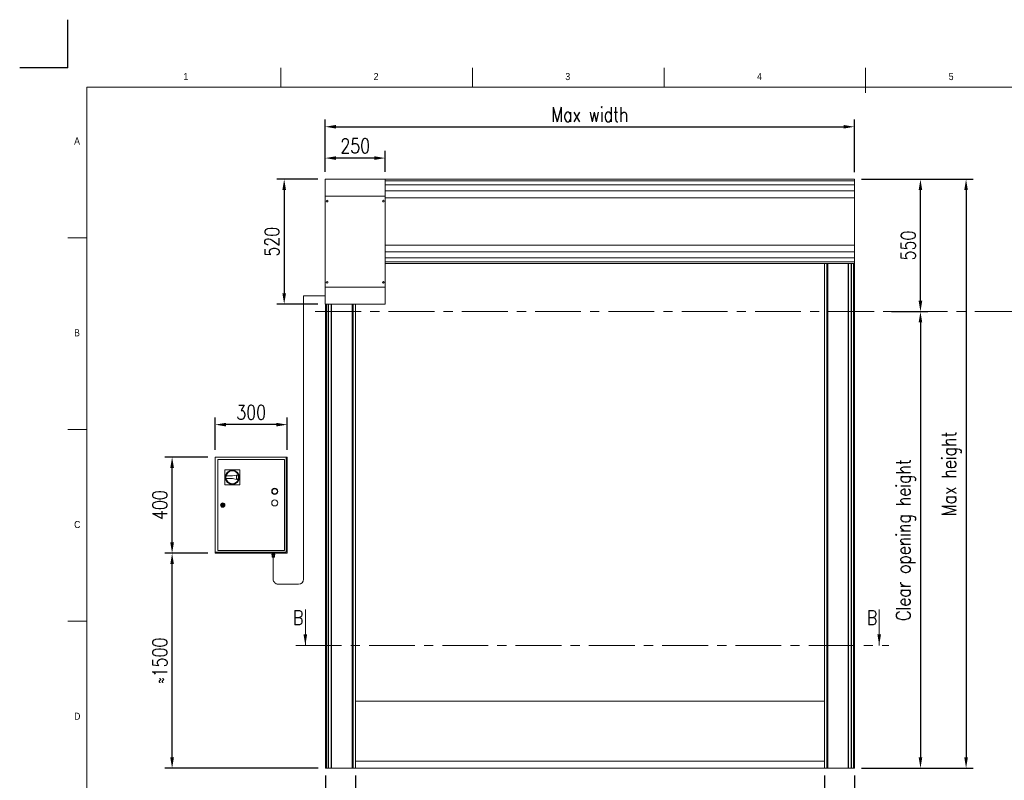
# Model space of a CAD drawing. Header units: millimetres. Extents: x 1545 to 17790, y 764 to 5765.
# Tile 4 of 5: x 1545 to 5640, y 2603 to 5765. Entities that reach past the tile are written whole.
import ezdxf

# ---------------------------------------------------------------- set-up
doc = ezdxf.new("R2010")
doc.units = ezdxf.units.MM
doc.header["$LTSCALE"] = 50
doc.header["$PDSIZE"] = -1
doc.linetypes.add('CENTERX2', pattern=[20.32, 12.7, -2.54, 2.54, -2.54])
doc.layers.add('FORMAT', color=7, linetype='Continuous')
doc.styles.add('NYIP', font='romans.shx', dxfattribs={"width": 0.8})
doc.styles.add('SLDTEXTSTYLE0', font='GOTHIC.TTF', dxfattribs={"width": 0.913})
doc.dimstyles.new('STANDARD35', dxfattribs={"dimscale": 35, "dimtxt": 2, "dimasz": 1.5, "dimexe": 1, "dimexo": 1, "dimgap": 0.7, "dimtad": 1, "dimdec": 0, "dimdsep": 46, "dimtxsty": 'NYIP', "dimcen": 0, "dimclrd": 1, "dimclre": 1, "dimclrt": 2, "dimadec": 0, "dimazin": 0, "dimtfac": 1, "dimtdec": 0, "dimtix": 1, "dimtmove": 0, "dimatfit": 3, "dimfxl": 0, "dimtvp": 1, "dimtolj": 1, "dimtzin": 0, "dimarcsym": 0})

# ---------------------------------------------------------------- blocks, each defined once
blk = doc.blocks.new('A$C7C9C4F3F')
at = {"color": 7, "lineweight": 5}
blk.add_line((8295, 11245), (8295, 11504), dxfattribs=at)
at = {"layer": 'FORMAT', "color": 7, "lineweight": 5}
for p, q in [((2216, 11304), (2216, 11504)), ((4209, 11504), (4209, 11304)), ((6202, 11304), (6202, 11504)), ((16199, 11304), (199, 11304)), ((199, 11304), (199, 199)), ((199, 9738), (0, 9738)), ((0, 7745), (199, 7745)), ((0, 5752), (199, 5752))]:
    blk.add_line(p, q, dxfattribs=at)
at = {"color": 7, "lineweight": 5, "char_height": 73.8, "attachment_point": 1, "style": 'SLDTEXTSTYLE0'}
for s, insert in [('1', (1203, 11450)), ('2', (3180, 11450)), ('3', (5173, 11450)), ('4', (7166, 11450)), ('5', (9159, 11450)), ('A', (66, 10780)), ('B', (66, 8787)), ('C', (66, 6794)), ('D', (66, 4801))]:
    blk.add_mtext(s, dxfattribs=dict(at, insert=insert))
blk = doc.blocks.new('*D38')
at = {"color": 1, "lineweight": -2, "transparency": 16777216}
for p, q in [((2941.3, 2622.9), (2941.3, 2429.1)), ((4891.3, 2622.9), (4891.3, 2429.1)), ((4846.3, 2459.1), (2986.3, 2459.1))]:
    blk.add_line(p, q, dxfattribs=at)
at = {"color": 1, "transparency": 16777216}
for points in [[(2986.3, 2466.6), (2986.3, 2451.6), (2941.3, 2459.1)], [(4846.3, 2466.6), (4846.3, 2451.6), (4891.3, 2459.1)]]:
    blk.add_solid(points, dxfattribs=at)
at = {"layer": 'Defpoints', "color": 0, "transparency": 16777216}
for p in [(2941.3, 2652.9), (4891.3, 2652.9), (2941.3, 2459.1)]:
    blk.add_point(p, dxfattribs=at)
at = {"color": 2, "lineweight": 0, "transparency": 16777216, "insert": (3916.3, 2520.1), "char_height": 60, "attachment_point": 5, "style": 'NYIP'}
blk.add_mtext('\\A1;Clear opening width', dxfattribs=at)
blk = doc.blocks.new('*D39')
at = {"color": 1, "lineweight": -2, "transparency": 16777216}
for p, q in [((4891.3, 2622.9), (4891.3, 2429.1)), ((5016.3, 2622.9), (5016.3, 2429.1)), ((4846.3, 2459.1), (4801.3, 2459.1)), ((4891.3, 2459.1), (5016.3, 2459.1)), ((5061.3, 2459.1), (5264.8, 2459.1))]:
    blk.add_line(p, q, dxfattribs=at)
at = {"color": 1, "transparency": 16777216}
for points in [[(4846.3, 2466.6), (4846.3, 2451.6), (4891.3, 2459.1)], [(5061.3, 2466.6), (5061.3, 2451.6), (5016.3, 2459.1)]]:
    blk.add_solid(points, dxfattribs=at)
at = {"layer": 'Defpoints', "color": 0, "transparency": 16777216}
for p in [(4891.3, 2652.9), (5016.3, 2652.9), (5016.3, 2459.1)]:
    blk.add_point(p, dxfattribs=at)
at = {"color": 2, "lineweight": 0, "transparency": 16777216, "insert": (5185.6, 2510.1), "char_height": 60, "attachment_point": 5, "style": 'NYIP'}
blk.add_mtext('\\A1;125', dxfattribs=at)
blk = doc.blocks.new('*D40')
at = {"color": 1, "lineweight": -2, "transparency": 16777216}
for p, q in [((2816.3, 2622.9), (2816.3, 2429.1)), ((2941.3, 2622.9), (2941.3, 2429.1)), ((2771.3, 2459.1), (2567.7, 2459.1)), ((2941.3, 2459.1), (2816.3, 2459.1)), ((2986.3, 2459.1), (3031.3, 2459.1))]:
    blk.add_line(p, q, dxfattribs=at)
at = {"color": 1, "transparency": 16777216}
for points in [[(2771.3, 2466.6), (2771.3, 2451.6), (2816.3, 2459.1)], [(2986.3, 2466.6), (2986.3, 2451.6), (2941.3, 2459.1)]]:
    blk.add_solid(points, dxfattribs=at)
at = {"layer": 'Defpoints', "color": 0, "transparency": 16777216}
for p in [(2816.3, 2652.9), (2941.3, 2652.9), (2816.3, 2459.1)]:
    blk.add_point(p, dxfattribs=at)
at = {"color": 2, "lineweight": 0, "transparency": 16777216, "insert": (2647, 2510.1), "char_height": 60, "attachment_point": 5, "style": 'NYIP'}
blk.add_mtext('\\A1;125', dxfattribs=at)
blk = doc.blocks.new('*D41')
at = {"color": 1, "lineweight": -2, "transparency": 16777216}
for p, q in [((5046.3, 5101.4), (5510.6, 5101.4)), ((5480.6, 5056.4), (5480.6, 2697.9)), ((5046.3, 2652.9), (5510.6, 2652.9))]:
    blk.add_line(p, q, dxfattribs=at)
at = {"color": 1, "transparency": 16777216}
for points in [[(5473.1, 5056.4), (5488.1, 5056.4), (5480.6, 5101.4)], [(5473.1, 2697.9), (5488.1, 2697.9), (5480.6, 2652.9)]]:
    blk.add_solid(points, dxfattribs=at)
at = {"layer": 'Defpoints', "color": 0, "transparency": 16777216}
for p in [(5016.3, 5101.4), (5016.3, 2652.9), (5480.6, 2652.9)]:
    blk.add_point(p, dxfattribs=at)
at = {"color": 2, "lineweight": 0, "transparency": 16777216, "insert": (5419.6, 3877.2), "char_height": 60, "attachment_point": 5, "rotation": 90, "style": 'NYIP'}
blk.add_mtext('\\A1;Max height', dxfattribs=at)
blk = doc.blocks.new('*D42')
at = {"color": 1, "lineweight": -2, "transparency": 16777216}
for p, q in [((2785.3, 5101.9), (2614.9, 5101.9)), ((2644.9, 5056.9), (2644.9, 4626.9)), ((2785.3, 4581.9), (2614.9, 4581.9))]:
    blk.add_line(p, q, dxfattribs=at)
at = {"color": 1, "transparency": 16777216}
for points in [[(2637.4, 5056.9), (2652.4, 5056.9), (2644.9, 5101.9)], [(2637.4, 4626.9), (2652.4, 4626.9), (2644.9, 4581.9)]]:
    blk.add_solid(points, dxfattribs=at)
at = {"layer": 'Defpoints', "color": 0, "transparency": 16777216}
for p in [(2815.3, 5101.9), (2644.9, 4581.9), (2815.3, 4581.9)]:
    blk.add_point(p, dxfattribs=at)
at = {"color": 2, "lineweight": 0, "transparency": 16777216, "insert": (2593.9, 4841.9), "char_height": 60, "attachment_point": 5, "rotation": 90, "style": 'NYIP'}
blk.add_mtext('\\A1;520', dxfattribs=at)
blk = doc.blocks.new('*D43')
at = {"color": 1, "lineweight": -2, "transparency": 16777216}
for p, q in [((2815.3, 5131.9), (2815.3, 5349.9)), ((5016.3, 5131.4), (5016.3, 5349.9)), ((2860.3, 5319.9), (4971.3, 5319.9))]:
    blk.add_line(p, q, dxfattribs=at)
at = {"color": 1, "transparency": 16777216}
for points in [[(2860.3, 5327.4), (2860.3, 5312.4), (2815.3, 5319.9)], [(4971.3, 5327.4), (4971.3, 5312.4), (5016.3, 5319.9)]]:
    blk.add_solid(points, dxfattribs=at)
at = {"layer": 'Defpoints', "color": 0, "transparency": 16777216}
for p in [(5016.3, 5319.9), (2815.3, 5101.9), (5016.3, 5101.4)]:
    blk.add_point(p, dxfattribs=at)
at = {"color": 2, "lineweight": 0, "transparency": 16777216, "insert": (3915.8, 5370.9), "char_height": 60, "attachment_point": 5, "style": 'NYIP'}
blk.add_mtext('\\A1;Max width', dxfattribs=at)
blk = doc.blocks.new('*D44')
at = {"color": 1, "lineweight": -2, "transparency": 16777216}
for p, q in [((2815.3, 5131.9), (2815.3, 5219.7)), ((3065.3, 5131.9), (3065.3, 5219.7)), ((3020.3, 5189.7), (2860.3, 5189.7))]:
    blk.add_line(p, q, dxfattribs=at)
at = {"color": 1, "transparency": 16777216}
for points in [[(2860.3, 5197.2), (2860.3, 5182.2), (2815.3, 5189.7)], [(3020.3, 5197.2), (3020.3, 5182.2), (3065.3, 5189.7)]]:
    blk.add_solid(points, dxfattribs=at)
at = {"layer": 'Defpoints', "color": 0, "transparency": 16777216}
for p in [(2815.3, 5189.7), (2815.3, 5101.9), (3065.3, 5101.9)]:
    blk.add_point(p, dxfattribs=at)
at = {"color": 2, "lineweight": 0, "transparency": 16777216, "insert": (2940.3, 5240.7), "char_height": 60, "attachment_point": 5, "style": 'NYIP'}
blk.add_mtext('\\A1;250', dxfattribs=at)
blk = doc.blocks.new('*D45')
at = {"color": 1, "lineweight": -2, "transparency": 16777216}
for p, q in [((5046.3, 5101.4), (5320.9, 5101.4)), ((5290.9, 4596.4), (5290.9, 5056.4)), ((5170.1, 4551.4), (5320.9, 4551.4))]:
    blk.add_line(p, q, dxfattribs=at)
at = {"color": 1, "transparency": 16777216}
for points in [[(5283.4, 5056.4), (5298.4, 5056.4), (5290.9, 5101.4)], [(5283.4, 4596.4), (5298.4, 4596.4), (5290.9, 4551.4)]]:
    blk.add_solid(points, dxfattribs=at)
at = {"layer": 'Defpoints', "color": 0, "transparency": 16777216}
for p in [(5016.3, 5101.4), (5290.9, 5101.4), (5140.1, 4551.4)]:
    blk.add_point(p, dxfattribs=at)
at = {"color": 2, "lineweight": 0, "transparency": 16777216, "insert": (5239.9, 4826.4), "char_height": 60, "attachment_point": 5, "rotation": 90, "style": 'NYIP'}
blk.add_mtext('\\A1;550', dxfattribs=at)
blk = doc.blocks.new('*D46')
at = {"color": 1, "lineweight": -2, "transparency": 16777216}
for p, q in [((5170.9, 4551.4), (5320.9, 4551.4)), ((5290.9, 4506.4), (5290.9, 2697.9)), ((5046.3, 2652.9), (5320.9, 2652.9))]:
    blk.add_line(p, q, dxfattribs=at)
at = {"color": 1, "transparency": 16777216}
for points in [[(5283.4, 4506.4), (5298.4, 4506.4), (5290.9, 4551.4)], [(5283.4, 2697.9), (5298.4, 2697.9), (5290.9, 2652.9)]]:
    blk.add_solid(points, dxfattribs=at)
at = {"layer": 'Defpoints', "color": 0, "transparency": 16777216}
for p in [(5140.9, 4551.4), (5016.3, 2652.9), (5290.9, 2652.9)]:
    blk.add_point(p, dxfattribs=at)
at = {"color": 2, "lineweight": 0, "transparency": 16777216, "insert": (5229.9, 3602.2), "char_height": 60, "attachment_point": 5, "rotation": 90, "style": 'NYIP'}
blk.add_mtext('\\A1;Clear opening height', dxfattribs=at)
blk = doc.blocks.new('*D47')
at = {"color": 1, "lineweight": -2, "transparency": 16777216}
for p, q in [((2327.5, 3546.9), (2148.8, 3546.9)), ((2178.8, 2697.9), (2178.8, 3501.9)), ((2786.3, 2652.9), (2148.8, 2652.9))]:
    blk.add_line(p, q, dxfattribs=at)
at = {"color": 1, "transparency": 16777216}
for points in [[(2171.3, 3501.9), (2186.3, 3501.9), (2178.8, 3546.9)], [(2171.3, 2697.9), (2186.3, 2697.9), (2178.8, 2652.9)]]:
    blk.add_solid(points, dxfattribs=at)
at = {"layer": 'Defpoints', "color": 0, "transparency": 16777216}
for p in [(2178.8, 3546.9), (2357.5, 3546.9), (2816.3, 2652.9)]:
    blk.add_point(p, dxfattribs=at)
at = {"color": 2, "lineweight": 0, "transparency": 16777216, "insert": (2127.8, 3099.9), "char_height": 60, "attachment_point": 5, "rotation": 90, "style": 'NYIP'}
blk.add_mtext('\\A1;≈1500', dxfattribs=at)
blk = doc.blocks.new('*D48')
at = {"color": 1, "lineweight": -2, "transparency": 16777216}
for p, q in [((2327.5, 3946.9), (2148.8, 3946.9)), ((2178.8, 3591.9), (2178.8, 3901.9)), ((2327.5, 3546.9), (2148.8, 3546.9))]:
    blk.add_line(p, q, dxfattribs=at)
at = {"color": 1, "transparency": 16777216}
for points in [[(2171.3, 3901.9), (2186.3, 3901.9), (2178.8, 3946.9)], [(2171.3, 3591.9), (2186.3, 3591.9), (2178.8, 3546.9)]]:
    blk.add_solid(points, dxfattribs=at)
at = {"layer": 'Defpoints', "color": 0, "transparency": 16777216}
for p in [(2178.8, 3946.9), (2357.5, 3946.9), (2357.5, 3546.9)]:
    blk.add_point(p, dxfattribs=at)
at = {"color": 2, "lineweight": 0, "transparency": 16777216, "insert": (2127.8, 3746.9), "char_height": 60, "attachment_point": 5, "rotation": 90, "style": 'NYIP'}
blk.add_mtext('\\A1;400', dxfattribs=at)
blk = doc.blocks.new('*D49')
at = {"color": 1, "lineweight": -2, "transparency": 16777216}
for p, q in [((2357.5, 3976.9), (2357.5, 4111.5)), ((2657.5, 3976.9), (2657.5, 4111.5)), ((2612.5, 4081.5), (2402.5, 4081.5))]:
    blk.add_line(p, q, dxfattribs=at)
at = {"color": 1, "transparency": 16777216}
for points in [[(2402.5, 4089), (2402.5, 4074), (2357.5, 4081.5)], [(2612.5, 4089), (2612.5, 4074), (2657.5, 4081.5)]]:
    blk.add_solid(points, dxfattribs=at)
at = {"layer": 'Defpoints', "color": 0, "transparency": 16777216}
for p in [(2357.5, 4081.5), (2357.5, 3946.9), (2657.5, 3946.9)]:
    blk.add_point(p, dxfattribs=at)
at = {"color": 2, "lineweight": 0, "transparency": 16777216, "insert": (2507.5, 4132.5), "char_height": 60, "attachment_point": 5, "style": 'NYIP'}
blk.add_mtext('\\A1;300', dxfattribs=at)

msp = doc.modelspace()

# ---------------------------------------------------------------- linework, layer by layer
at = {"color": 2}
for q in [(1744.9, 5765), (1544.9, 5565)]:
    msp.add_line((1744.9, 5565), q, dxfattribs=at)
at = {"lineweight": 5}
for p, q in [((3065.3, 5101.9), (2815.3, 5101.9)), ((2815.3, 5030.9), (2815.3, 5101.9)), ((3065.3, 5030.9), (3065.3, 5101.9)), ((3065.3, 5101.4), (5016.3, 5101.4)), ((3065.3, 5094.9), (5016.3, 5094.9)), ((3065.3, 5078.2), (5016.3, 5078.2)), ((5016.3, 5101.1), (5016.3, 5101.4)), ((5016.3, 5101), (5016.3, 5101.1)), ((5016.3, 5095.5), (5016.3, 5101)), ((5016.3, 5094.9), (5016.3, 5095.5)), ((5016.3, 5079.2), (5016.3, 5094.9)), ((5016.3, 5078.2), (5016.3, 5079.2)), ((5016.3, 5054.7), (5016.3, 5078.2)), ((3065.3, 5053.4), (5016.3, 5053.4)), ((5016.3, 5053.4), (5016.3, 5054.7)), ((5016.3, 5025.4), (5016.3, 5053.4)), ((3065.3, 5030.9), (2815.3, 5030.9)), ((2815.3, 4652.9), (2815.3, 5030.9)), ((3065.3, 4652.9), (3065.3, 5030.9)), ((3065.3, 5024.7), (5016.3, 5024.7)), ((5016.3, 5024.7), (5016.3, 5025.4)), ((5016.3, 4828.1), (5016.3, 5024.7)), ((3065.3, 4828.1), (5016.3, 4828.1)), ((3065.3, 4799.4), (5016.3, 4799.4)), ((5016.3, 4827.5), (5016.3, 4828.1)), ((5016.3, 4799.4), (5016.3, 4827.5)), ((5016.3, 4798.2), (5016.3, 4799.4)), ((5016.3, 4774.6), (5016.3, 4798.2)), ((3065.3, 4774.6), (5016.3, 4774.6)), ((3065.3, 4757.9), (5016.3, 4757.9)), ((3065.3, 4751.7), (4901.3, 4751.7)), ((3065.3, 4751.7), (5016.3, 4751.7)), ((4891.3, 2652.9), (4891.3, 4751.7)), ((4901.3, 4751.7), (4901.3, 2652.9)), ((4905.1, 4751.7), (4905.1, 2652.9)), ((4990.8, 4751.7), (4990.8, 2652.9)), ((4991.8, 4751.7), (4991.8, 2652.9)), ((5002.8, 4751.7), (5002.8, 2652.9)), ((5004.5, 4751.7), (5004.5, 2652.9)), ((5004.9, 4751.7), (5016.3, 4751.7)), ((5012.2, 4751.7), (5012.2, 2652.9)), ((5013.2, 4751.7), (5013.2, 2652.9)), ((5016.1, 4751.7), (5016.1, 2652.9)), ((5016.3, 4773.6), (5016.3, 4774.6)), ((5016.3, 4757.9), (5016.3, 4773.6)), ((5016.3, 4757.4), (5016.3, 4757.9)), ((5016.3, 4751.8), (5016.3, 4757.4)), ((5016.3, 4751.7), (5016.3, 4751.8)), ((5016.3, 4751.7), (5016.3, 2652.9)), ((5016.3, 4751.7), (5016.3, 4751.7)), ((3065.3, 4652.9), (2815.3, 4652.9)), ((2815.3, 4581.9), (2815.3, 4652.9)), ((3065.3, 4581.9), (3065.3, 4652.9)), ((2815.3, 4617.4), (2724.9, 4617.4)), ((2724.9, 4617.4), (2724.9, 4581.9)), ((2724.9, 4581.9), (2724.9, 3438.5)), ((3065.3, 4581.9), (2815.3, 4581.9)), ((2939, 4581.9), (2815.3, 4581.9)), ((2815.3, 4581.9), (2815.3, 4581.9)), ((2816.3, 2652.9), (2816.3, 4581.9)), ((2816.4, 2652.9), (2816.4, 4581.9)), ((2819.4, 2652.9), (2819.4, 4581.9)), ((2820.2, 4581.9), (2819.8, 4581.9)), ((2819.8, 4581.9), (2819.8, 4581.9)), ((2819.8, 4581.9), (2820.2, 4581.9)), ((2820.2, 4581.9), (2819.8, 4581.9)), ((2819.8, 4581.9), (2819.8, 4581.9)), ((2819.8, 4581.9), (2820.2, 4581.9)), ((2820.9, 4581.9), (2820.2, 4581.9)), ((2820.2, 4581.9), (2820.9, 4581.9)), ((2820.9, 4581.9), (2820.2, 4581.9)), ((2820.2, 4581.9), (2820.9, 4581.9)), ((2820.4, 2652.9), (2820.4, 4581.9)), ((2821.9, 4581.9), (2820.9, 4581.9)), ((2820.9, 4581.9), (2821.9, 4581.9)), ((2821.9, 4581.9), (2820.9, 4581.9)), ((2820.9, 4581.9), (2821.9, 4581.9)), ((2823, 4581.9), (2821.9, 4581.9)), ((2821.9, 4581.9), (2823, 4581.9)), ((2823, 4581.9), (2821.9, 4581.9)), ((2821.9, 4581.9), (2823, 4581.9)), ((2824.1, 4581.9), (2823, 4581.9)), ((2823, 4581.9), (2824.1, 4581.9)), ((2824.1, 4581.9), (2823, 4581.9)), ((2823, 4581.9), (2824.1, 4581.9)), ((2825.2, 4581.9), (2824.1, 4581.9)), ((2824.1, 4581.9), (2825.2, 4581.9)), ((2825.2, 4581.9), (2824.1, 4581.9)), ((2824.1, 4581.9), (2825.2, 4581.9)), ((2826, 4581.9), (2825.2, 4581.9)), ((2825.2, 4581.9), (2826, 4581.9)), ((2826, 4581.9), (2825.2, 4581.9)), ((2825.2, 4581.9), (2826, 4581.9)), ((2826.6, 4581.9), (2826, 4581.9)), ((2826, 4581.9), (2826.6, 4581.9)), ((2826.6, 4581.9), (2826, 4581.9)), ((2826, 4581.9), (2826.6, 4581.9)), ((2826.8, 4581.9), (2826.6, 4581.9)), ((2826.6, 4581.9), (2826.8, 4581.9)), ((2826.8, 4581.9), (2826.6, 4581.9)), ((2826.6, 4581.9), (2826.8, 4581.9)), ((2828, 2652.9), (2828, 4581.9)), ((2829.8, 2652.9), (2829.8, 4581.9)), ((2840.8, 2652.9), (2840.8, 4581.9)), ((2841.8, 2652.9), (2841.8, 4581.9)), ((2900.5, 4581.9), (2900.3, 4581.9)), ((2900.3, 4581.9), (2900.3, 4581.9)), ((2900.3, 4581.9), (2900.5, 4581.9)), ((2901, 4581.9), (2900.5, 4581.9)), ((2900.5, 4581.9), (2901, 4581.9)), ((2901.9, 4581.9), (2901, 4581.9)), ((2901, 4581.9), (2901.9, 4581.9)), ((2903.1, 4581.9), (2901.9, 4581.9)), ((2901.9, 4581.9), (2903.1, 4581.9)), ((2904.7, 4581.9), (2903.1, 4581.9)), ((2903.1, 4581.9), (2904.7, 4581.9)), ((2906.6, 4581.9), (2904.7, 4581.9)), ((2904.7, 4581.9), (2906.6, 4581.9)), ((2908.7, 4581.9), (2906.6, 4581.9)), ((2906.6, 4581.9), (2908.7, 4581.9)), ((2911.1, 4581.9), (2908.7, 4581.9)), ((2908.7, 4581.9), (2911.1, 4581.9)), ((2913.7, 4581.9), (2911.1, 4581.9)), ((2911.1, 4581.9), (2913.7, 4581.9)), ((2916.4, 4581.9), (2913.7, 4581.9)), ((2913.7, 4581.9), (2916.4, 4581.9)), ((2919.3, 4581.9), (2916.4, 4581.9)), ((2916.4, 4581.9), (2919.3, 4581.9)), ((2922.3, 4581.9), (2919.3, 4581.9)), ((2919.3, 4581.9), (2922.3, 4581.9)), ((2925.3, 4581.9), (2922.3, 4581.9)), ((2922.3, 4581.9), (2925.3, 4581.9)), ((2928.3, 4581.9), (2925.3, 4581.9)), ((2925.3, 4581.9), (2928.3, 4581.9)), ((2927.4, 2652.9), (2927.4, 4581.9)), ((2931.3, 4581.9), (2928.3, 4581.9)), ((2928.3, 4581.9), (2931.3, 4581.9)), ((2931.3, 2652.9), (2931.3, 4581.9)), ((2934.1, 4581.9), (2931.3, 4581.9)), ((2931.3, 4581.9), (2934.1, 4581.9)), ((2936.9, 4581.9), (2934.1, 4581.9)), ((2934.1, 4581.9), (2936.9, 4581.9)), ((2939, 4581.9), (2936.9, 4581.9)), ((2936.9, 4581.9), (2939.5, 4581.9)), ((2939.5, 4581.9), (2941.8, 4581.9)), ((2941.3, 2652.9), (2941.3, 4581.9)), ((2941.8, 4581.9), (2944, 4581.9)), ((2944, 4581.9), (2945.8, 4581.9)), ((2945.8, 4581.9), (2947.4, 4581.9)), ((2947.4, 4581.9), (2948.6, 4581.9)), ((2948.6, 4581.9), (2949.5, 4581.9)), ((2949.5, 4581.9), (2950.1, 4581.9)), ((2950.1, 4581.9), (2950.3, 4581.9)), ((2950.3, 4581.9), (2950.3, 4581.9)), ((3065.3, 4581.9), (2954, 4581.9)), ((3054.2, 4581.9), (3053.8, 4581.9)), ((3053.8, 4581.9), (3053.8, 4581.9)), ((3053.8, 4581.9), (3054.2, 4581.9)), ((3054.2, 4581.9), (3053.8, 4581.9)), ((3053.8, 4581.9), (3053.8, 4581.9)), ((3053.8, 4581.9), (3054.2, 4581.9)), ((3054.9, 4581.9), (3054.2, 4581.9)), ((3054.2, 4581.9), (3054.9, 4581.9)), ((3054.9, 4581.9), (3054.2, 4581.9)), ((3054.2, 4581.9), (3054.9, 4581.9)), ((3055.9, 4581.9), (3054.9, 4581.9)), ((3054.9, 4581.9), (3055.9, 4581.9)), ((3055.9, 4581.9), (3054.9, 4581.9)), ((3054.9, 4581.9), (3055.9, 4581.9)), ((3057, 4581.9), (3055.9, 4581.9)), ((3055.9, 4581.9), (3057, 4581.9)), ((3057, 4581.9), (3055.9, 4581.9)), ((3055.9, 4581.9), (3057, 4581.9)), ((3058.1, 4581.9), (3057, 4581.9)), ((3057, 4581.9), (3058.1, 4581.9)), ((3058.1, 4581.9), (3057, 4581.9)), ((3057, 4581.9), (3058.1, 4581.9)), ((3059.2, 4581.9), (3058.1, 4581.9)), ((3058.1, 4581.9), (3059.2, 4581.9)), ((3059.2, 4581.9), (3058.1, 4581.9)), ((3058.1, 4581.9), (3059.2, 4581.9)), ((3060, 4581.9), (3059.2, 4581.9)), ((3059.2, 4581.9), (3060, 4581.9)), ((3060, 4581.9), (3059.2, 4581.9)), ((3059.2, 4581.9), (3060, 4581.9)), ((3060.6, 4581.9), (3060, 4581.9)), ((3060, 4581.9), (3060.6, 4581.9)), ((3060.6, 4581.9), (3060, 4581.9)), ((3060, 4581.9), (3060.6, 4581.9)), ((3060.8, 4581.9), (3060.6, 4581.9)), ((3060.6, 4581.9), (3060.8, 4581.9)), ((3060.8, 4581.9), (3060.6, 4581.9)), ((3060.6, 4581.9), (3060.8, 4581.9)), ((3065.3, 4581.9), (3065.3, 4581.9)), ((2357.5, 3946.9), (2653.7, 3946.9)), ((2357.5, 3550.7), (2357.5, 3946.9)), ((2368.4, 3936), (2646.6, 3936)), ((2368.4, 3557.7), (2368.4, 3936)), ((2646.6, 3936), (2646.6, 3557.7)), ((2653.7, 3946.9), (2653.7, 3550.7)), ((2653.7, 3946.9), (2657.5, 3946.9)), ((2657.5, 3946.9), (2657.5, 3546.9)), ((2398, 3831.7), (2398.4, 3894.1)), ((2398.4, 3894.1), (2460.8, 3893.8)), ((2460.8, 3893.8), (2460.4, 3831.4)), ((2429.4, 3857), (2403.1, 3857.1)), ((2403.2, 3868.6), (2429.4, 3868.5)), ((2429.4, 3868.5), (2454.2, 3873.2)), ((2454.1, 3852.1), (2429.4, 3857)), ((2446.7, 3869.7), (2453, 3871)), ((2446.7, 3855.6), (2446.7, 3869.7)), ((2446.7, 3855.6), (2446.7, 3869.7)), ((2452.9, 3854.2), (2446.7, 3855.6)), ((2460.4, 3831.4), (2398, 3831.7)), ((2384.5, 3748.1), (2386.5, 3748.1)), ((2386.5, 3745.6), (2384.5, 3745.6)), ((2392.5, 3748.1), (2394.4, 3748.1)), ((2394.4, 3745.6), (2392.5, 3745.6)), ((2653.7, 3550.7), (2357.5, 3550.7)), ((2357.5, 3546.9), (2357.5, 3550.7)), ((2657.5, 3546.9), (2357.5, 3546.9)), ((2364.5, 3546.9), (2364.5, 3546.9)), ((2364.5, 3546.9), (2364.8, 3546.9)), ((2364.8, 3546.9), (2365.4, 3546.9)), ((2365.4, 3546.9), (2366.4, 3546.9)), ((2366.4, 3546.9), (2367.6, 3546.9)), ((2367.6, 3546.9), (2369.1, 3546.9)), ((2646.6, 3557.7), (2368.4, 3557.7)), ((2369.1, 3546.9), (2370.8, 3546.9)), ((2370.8, 3546.9), (2372.6, 3546.9)), ((2372.6, 3546.9), (2374.4, 3546.9)), ((2374.4, 3546.9), (2376.2, 3546.9)), ((2376.2, 3546.9), (2377.9, 3546.9)), ((2377.9, 3546.9), (2379.4, 3546.9)), ((2379.4, 3546.9), (2380.6, 3546.9)), ((2380.6, 3546.9), (2381.6, 3546.9)), ((2381.6, 3546.9), (2382.2, 3546.9)), ((2382.2, 3546.9), (2382.5, 3546.9)), ((2382.5, 3546.9), (2382.5, 3546.9)), ((2404.5, 3546.9), (2404.5, 3546.9)), ((2404.5, 3546.9), (2404.8, 3546.9)), ((2404.8, 3546.9), (2405.4, 3546.9)), ((2405.4, 3546.9), (2406.4, 3546.9)), ((2406.4, 3546.9), (2407.6, 3546.9)), ((2407.6, 3546.9), (2409.1, 3546.9)), ((2409.1, 3546.9), (2410.8, 3546.9)), ((2410.8, 3546.9), (2412.6, 3546.9)), ((2412.6, 3546.9), (2414.4, 3546.9)), ((2414.4, 3546.9), (2416.2, 3546.9)), ((2416.2, 3546.9), (2417.9, 3546.9)), ((2417.9, 3546.9), (2419.4, 3546.9)), ((2419.4, 3546.9), (2420.6, 3546.9)), ((2420.6, 3546.9), (2421.6, 3546.9)), ((2421.6, 3546.9), (2422.2, 3546.9)), ((2422.2, 3546.9), (2422.5, 3546.9)), ((2422.5, 3546.9), (2422.5, 3546.9)), ((2552.5, 3546.9), (2552.5, 3546.9)), ((2552.5, 3546.9), (2552.8, 3546.9)), ((2552.8, 3546.9), (2553.4, 3546.9)), ((2553.4, 3546.9), (2554.4, 3546.9)), ((2554.4, 3546.9), (2555.6, 3546.9)), ((2555.6, 3546.9), (2557.1, 3546.9)), ((2557.1, 3546.9), (2558.8, 3546.9)), ((2558.8, 3546.9), (2560.6, 3546.9)), ((2560.6, 3546.9), (2562.4, 3546.9)), ((2562.4, 3546.9), (2564.2, 3546.9)), ((2564.2, 3546.9), (2565.9, 3546.9)), ((2565.9, 3546.9), (2567.4, 3546.9)), ((2567.4, 3546.9), (2568.6, 3546.9)), ((2568.6, 3546.9), (2569.6, 3546.9)), ((2569.6, 3546.9), (2570.2, 3546.9)), ((2570.2, 3546.9), (2570.5, 3546.9)), ((2570.5, 3546.9), (2570.5, 3546.9)), ((2592.5, 3546.9), (2592.5, 3546.9)), ((2592.5, 3546.9), (2592.8, 3546.9)), ((2592.8, 3546.9), (2593.4, 3546.9)), ((2593.4, 3546.9), (2594.4, 3546.9)), ((2593.5, 3540.4), (2593.5, 3542.9)), ((2596.6, 3542.9), (2593.5, 3542.9)), ((2596.6, 3540.4), (2593.5, 3540.4)), ((2593.5, 3540.4), (2595.7, 3540.4)), ((2594.3, 3532.9), (2594.3, 3538.4)), ((2599.7, 3538.4), (2594.3, 3538.4)), ((2594.3, 3532.9), (2594.6, 3531.1)), ((2597, 3532.9), (2594.3, 3532.9)), ((2594.4, 3532.9), (2594.3, 3532.9)), ((2594.3, 3532.9), (2594.3, 3532.9)), ((2594.3, 3532.9), (2594.3, 3532.9)), ((2594.4, 3546.9), (2595.6, 3546.9)), ((2594.5, 3532.9), (2594.4, 3532.9)), ((2594.7, 3532.9), (2594.5, 3532.9)), ((2594.6, 3531.1), (2594.7, 3531.1)), ((2595, 3532.9), (2594.7, 3532.9)), ((2594.7, 3531.1), (2595, 3531.1)), ((2595.4, 3532.9), (2595, 3532.9)), ((2595, 3531.1), (2595.4, 3531.1)), ((2595.2, 3546.9), (2595.2, 3542.9)), ((2595.9, 3532.9), (2595.4, 3532.9)), ((2595.4, 3531.1), (2596, 3531.1)), ((2595.6, 3546.9), (2597.1, 3546.9)), ((2595.7, 3540.4), (2595.7, 3538.4)), ((2595.8, 3540.4), (2595.7, 3540.4)), ((2595.7, 3540.4), (2595.7, 3540.4)), ((2596.1, 3540.4), (2595.8, 3540.4)), ((2596.4, 3532.9), (2595.9, 3532.9)), ((2596, 3531.1), (2596.8, 3531.1)), ((2596.5, 3540.4), (2596.1, 3540.4)), ((2596.1, 3529.9), (2596.2, 3529.9)), ((2596.2, 3529.9), (2596.1, 3529.9)), ((2596.2, 3529.9), (2596.4, 3529.9)), ((2596.4, 3529.9), (2596.2, 3529.9)), ((2597, 3532.9), (2596.4, 3532.9)), ((2596.4, 3529.9), (2596.9, 3529.9)), ((2596.9, 3529.9), (2596.4, 3529.9)), ((2597.1, 3540.4), (2596.5, 3540.4)), ((2596.6, 3540.4), (2596.6, 3542.9)), ((2602.9, 3542.9), (2596.6, 3542.9)), ((2602.9, 3540.4), (2596.6, 3540.4)), ((2596.8, 3531.1), (2597.6, 3531.1)), ((2596.9, 3529.9), (2597.5, 3529.9)), ((2597.5, 3529.9), (2596.9, 3529.9)), ((2599.7, 3532.9), (2597, 3532.9)), ((2597.7, 3532.9), (2597, 3532.9)), ((2597.1, 3546.9), (2598.8, 3546.9)), ((2597.9, 3540.4), (2597.1, 3540.4)), ((2597.2, 3529.9), (2597.3, 3529.9)), ((2597.3, 3529.9), (2597.2, 3529.9)), ((2597.3, 3529.9), (2597.6, 3529.9)), ((2597.6, 3529.9), (2597.3, 3529.9)), ((2597.5, 3529.9), (2598.1, 3529.9)), ((2598.1, 3529.9), (2597.5, 3529.9)), ((2597.6, 3531.1), (2598.5, 3531.1)), ((2597.6, 3529.9), (2598, 3529.9)), ((2598, 3529.9), (2597.6, 3529.9)), ((2598.3, 3532.9), (2597.7, 3532.9)), ((2598.7, 3540.4), (2597.9, 3540.4)), ((2598, 3529.9), (2598.6, 3529.9)), ((2598.6, 3529.9), (2598, 3529.9)), ((2598.1, 3529.9), (2598.9, 3529.9)), ((2598.9, 3529.9), (2598.1, 3529.9)), ((2599, 3532.9), (2598.3, 3532.9)), ((2598.5, 3531.1), (2599.5, 3531.1)), ((2598.6, 3529.9), (2599.2, 3529.9)), ((2599.2, 3529.9), (2598.6, 3529.9)), ((2599.5, 3540.4), (2598.7, 3540.4)), ((2598.8, 3546.9), (2600.6, 3546.9)), ((2598.9, 3529.9), (2599.7, 3529.9)), ((2599.7, 3529.9), (2598.9, 3529.9)), ((2599.7, 3532.9), (2599, 3532.9)), ((2599.2, 3529.9), (2599.9, 3529.9)), ((2599.9, 3529.9), (2599.2, 3529.9)), ((2599.3, 3529.9), (2599.3, 3438.5)), ((2600.4, 3540.4), (2599.5, 3540.4)), ((2599.5, 3531.1), (2600.5, 3531.1)), ((2599.7, 3532.9), (2599.7, 3538.4)), ((2605.1, 3538.4), (2599.7, 3538.4)), ((2602.4, 3532.9), (2599.7, 3532.9)), ((2600.4, 3532.9), (2599.7, 3532.9)), ((2599.7, 3529.9), (2600.5, 3529.9)), ((2600.5, 3529.9), (2599.7, 3529.9)), ((2599.9, 3529.9), (2600.6, 3529.9)), ((2600.6, 3529.9), (2599.9, 3529.9)), ((2601.2, 3540.4), (2600.4, 3540.4)), ((2601.1, 3532.9), (2600.4, 3532.9)), ((2600.5, 3531.1), (2601.4, 3531.1)), ((2600.5, 3529.9), (2601.3, 3529.9)), ((2601.3, 3529.9), (2600.5, 3529.9)), ((2600.6, 3546.9), (2602.4, 3546.9)), ((2600.6, 3529.9), (2601.2, 3529.9)), ((2601.2, 3529.9), (2600.6, 3529.9)), ((2601.8, 3532.9), (2601.1, 3532.9)), ((2602, 3540.4), (2601.2, 3540.4)), ((2601.2, 3529.9), (2601.7, 3529.9)), ((2601.7, 3529.9), (2601.2, 3529.9)), ((2601.3, 3529.9), (2602, 3529.9)), ((2602, 3529.9), (2601.3, 3529.9)), ((2601.4, 3531.1), (2602.3, 3531.1)), ((2601.7, 3529.9), (2602, 3529.9)), ((2602, 3529.9), (2601.7, 3529.9)), ((2602.4, 3532.9), (2601.8, 3532.9)), ((2602.6, 3540.4), (2602, 3540.4)), ((2602, 3529.9), (2602.6, 3529.9)), ((2602.6, 3529.9), (2602, 3529.9)), ((2602, 3529.9), (2602.2, 3529.9)), ((2602.2, 3529.9), (2602, 3529.9)), ((2602.2, 3529.9), (2602.2, 3529.9)), ((2602.3, 3531.1), (2603.1, 3531.1)), ((2602.4, 3546.9), (2604.2, 3546.9)), ((2605.1, 3532.9), (2602.4, 3532.9)), ((2603, 3532.9), (2602.4, 3532.9)), ((2603.2, 3540.4), (2602.6, 3540.4)), ((2602.6, 3529.9), (2603, 3529.9)), ((2603, 3529.9), (2602.6, 3529.9)), ((2602.9, 3540.4), (2602.9, 3542.9)), ((2606, 3542.9), (2602.9, 3542.9)), ((2606, 3540.4), (2602.9, 3540.4)), ((2603.6, 3532.9), (2603, 3532.9)), ((2603, 3529.9), (2603.3, 3529.9)), ((2603.3, 3529.9), (2603, 3529.9)), ((2603.1, 3531.1), (2603.8, 3531.1)), ((2603.5, 3540.4), (2603.2, 3540.4)), ((2603.3, 3529.9), (2603.4, 3529.9)), ((2603.4, 3529.9), (2603.3, 3529.9)), ((2603.7, 3540.4), (2603.5, 3540.4)), ((2604, 3532.9), (2603.6, 3532.9)), ((2603.7, 3538.4), (2603.7, 3540.4)), ((2603.7, 3540.4), (2603.7, 3540.4)), ((2603.7, 3540.4), (2606, 3540.4)), ((2603.8, 3531.1), (2604.3, 3531.1)), ((2604.4, 3532.9), (2604, 3532.9)), ((2604.2, 3542.9), (2604.2, 3546.9)), ((2604.2, 3546.9), (2605.9, 3546.9)), ((2604.3, 3531.1), (2604.6, 3531.1)), ((2604.7, 3532.9), (2604.4, 3532.9)), ((2604.6, 3531.1), (2604.8, 3531.1)), ((2605, 3532.9), (2604.7, 3532.9)), ((2604.8, 3531.1), (2605.1, 3532.9)), ((2604.8, 3531.1), (2604.8, 3531.1)), ((2605.1, 3532.9), (2605, 3532.9)), ((2605.1, 3532.9), (2605.1, 3538.4)), ((2605.1, 3532.9), (2605.1, 3532.9)), ((2605.1, 3532.9), (2605.1, 3532.9)), ((2605.1, 3532.9), (2605.1, 3532.9)), ((2605.9, 3546.9), (2607.4, 3546.9)), ((2606, 3540.4), (2606, 3542.9)), ((2607.4, 3546.9), (2608.6, 3546.9)), ((2608.6, 3546.9), (2609.6, 3546.9)), ((2609.6, 3546.9), (2610.2, 3546.9)), ((2610.2, 3546.9), (2610.5, 3546.9)), ((2610.5, 3546.9), (2610.5, 3546.9)), ((2632.5, 3546.9), (2632.5, 3546.9)), ((2632.5, 3546.9), (2632.8, 3546.9)), ((2632.8, 3546.9), (2633.4, 3546.9)), ((2633.4, 3546.9), (2634.4, 3546.9)), ((2634.4, 3546.9), (2635.6, 3546.9)), ((2635.6, 3546.9), (2637.1, 3546.9)), ((2637.1, 3546.9), (2638.8, 3546.9)), ((2638.8, 3546.9), (2640.6, 3546.9)), ((2640.6, 3546.9), (2642.4, 3546.9)), ((2642.4, 3546.9), (2644.2, 3546.9)), ((2644.2, 3546.9), (2645.9, 3546.9)), ((2645.9, 3546.9), (2647.4, 3546.9)), ((2647.4, 3546.9), (2648.6, 3546.9)), ((2648.6, 3546.9), (2649.6, 3546.9)), ((2649.6, 3546.9), (2650.2, 3546.9)), ((2650.2, 3546.9), (2650.5, 3546.9)), ((2650.5, 3546.9), (2650.5, 3546.9)), ((2704.9, 3418.5), (2619.3, 3418.5)), ((2941.3, 2932.4), (4891.3, 2932.4)), ((2941.3, 2682.4), (4891.3, 2682.4)), ((5016.3, 2652.9), (2816.3, 2652.9))]:
    msp.add_line(p, q, dxfattribs=at)
at = {"color": 1, "linetype": 'CENTERX2', "lineweight": 5, "ltscale": 0.3}
for p, q in [((2774.2, 4551.4), (7234.8, 4551.4)), ((2693, 3163.3), (5159.4, 3163.3))]:
    msp.add_line(p, q, dxfattribs=at)
at = {"color": 1, "lineweight": 5}
for p, q in [((2733, 3312.5), (2733, 3163.3)), ((5119.4, 3312.5), (5119.4, 3163.3))]:
    msp.add_line(p, q, dxfattribs=at)
at = {"lineweight": 5}
for centre, radius in [((2823.3, 5010.9), 3.5), ((3057.3, 5010.9), 3.5), ((2823.3, 4672.9), 3.5), ((3057.3, 4672.9), 3.5), ((2429.4, 3862.7), 29.8), ((2429.4, 3862.7), 26.9), ((2605.7, 3804.2), 12.8), ((2605.7, 3804.2), 10.9), ((2605.7, 3756.2), 12.8), ((2389.5, 3746.9), 8.96), ((2389.5, 3746.9), 7.68), ((2389.5, 3746.9), 5.12), ((2389.5, 3746.9), 1.28)]:
    msp.add_circle(centre, radius, dxfattribs=at)
for centre, radius, start, end in [((2823.3, 5010.9), 3.5, 90, 180), ((2823.3, 5010.9), 3.5, 0, 90), ((3057.3, 5010.9), 3.5, 90, 180), ((3057.3, 5010.9), 3.5, 0, 90), ((2823.3, 4672.9), 3.5, 90, 180), ((2823.3, 4672.9), 3.5, 0, 90), ((3057.3, 4672.9), 3.5, 90, 180), ((3057.3, 4672.9), 3.5, 0, 90), ((2429.4, 3862.7), 26.9, 167.3296, 192.0768), ((2429.4, 3862.7), 25, 340.1095, 19.297), ((2429.4, 3862.7), 26.9, 336.5708, 22.8356), ((2389.5, 3746.9), 5.12, 14.4775, 165.5225), ((2389.5, 3746.9), 5.12, 194.4775, 345.5225), ((2389.5, 3746.9), 3.3, 22.8511, 157.1489), ((2389.5, 3746.9), 3.3, 202.8511, 337.1489), ((2619.3, 3438.5), 20, 180.0004, 270.0028), ((2704.9, 3438.5), 20, 270.0028, 0.0002)]:
    msp.add_arc(centre, radius, start, end, dxfattribs=at)
for points, knots in [([(2594.6, 3531.1), (2594.6, 3531), (2594.7, 3530.8), (2594.8, 3530.5), (2595.1, 3530.3), (2595.3, 3530.1), (2595.5, 3530), (2595.7, 3529.9), (2595.9, 3529.9), (2595.9, 3529.9), (2595.9, 3529.9)], [0, 0, 0, 0, 0.127932, 0.334083, 0.512603, 0.668158, 0.801193, 0.910237, 0.992808, 1, 1, 1, 1]), ([(2603.5, 3529.9), (2603.5, 3529.9), (2603.5, 3529.9), (2603.7, 3529.9), (2603.9, 3530), (2604.2, 3530.1), (2604.5, 3530.4), (2604.7, 3530.7), (2604.8, 3531), (2604.8, 3531.1)], [0, 0, 0, 0, 0.004473, 0.071345, 0.184056, 0.381389, 0.583308, 0.787337, 1, 1, 1, 1])]:
    msp.add_open_spline(points, degree=3, knots=knots, dxfattribs=at)
at = {"color": 1}
for points in [[(2740.3, 3209.5), (2725.3, 3209.5), (2732.8, 3164.5)], [(5126.7, 3209.5), (5111.7, 3209.5), (5119.2, 3164.5)]]:
    msp.add_solid(points, dxfattribs=at)

# ---------------------------------------------------------------- block references
at = {"xscale": 0.4, "yscale": 0.4, "zscale": 0.4}
msp.add_blockref('A$C7C9C4F3F', (1744.9, 963.5), dxfattribs=at)

# ---------------------------------------------------------------- texts
at = {"color": 2, "lineweight": 5, "char_height": 60, "attachment_point": 5, "style": 'NYIP'}
for insert in [(2703.1, 3278.6, 1.5), (5089.5, 3278.6, 1.5)]:
    msp.add_mtext('\\A1;B', dxfattribs=dict(at, insert=insert))

# ---------------------------------------------------------------- dimensions: what is measured, and where the dimension line sits
at = {"color": 1, "lineweight": 0}
for base, p1, p2, angle, text, picture, middle in [((5016.3, 5319.9), (2815.3, 5101.9), (5016.3, 5101.4), 180, 'Max width', '*D43', (3915.8, 5370.9)), ((5480.6, 2652.9), (5016.3, 5101.4), (5016.3, 2652.9), 90, 'Max height', '*D41', (5419.6, 3877.2)), ((5290.9, 2652.9), (5140.9, 4551.4), (5016.3, 2652.9), 90, 'Clear opening height', '*D46', (5229.9, 3602.2)), ((2178.8, 3546.9), (2816.3, 2652.9), (2357.5, 3546.9), 90, '≈1500', '*D47', (2127.8, 3099.9)), ((2941.3, 2459.1), (4891.3, 2652.9), (2941.3, 2652.9), 180, 'Clear opening width', '*D38', (3916.3, 2520.1))]:
    dim = msp.add_linear_dim(base=base, p1=p1, p2=p2, angle=angle, text=text, dimstyle='STANDARD35', override={"dimscale": 30}, dxfattribs=at)
    dim.commit()
    dim.dimension.update_dxf_attribs({"geometry": picture, "text_midpoint": middle})
for base, p1, p2, angle, picture, middle in [((2815.3, 5189.7), (3065.3, 5101.9), (2815.3, 5101.9), 180, '*D44', (2940.3, 5240.7)), ((2644.9, 4581.9), (2815.3, 5101.9), (2815.3, 4581.9), 90, '*D42', (2593.9, 4841.9)), ((5290.9, 5101.4), (5140.1, 4551.4), (5016.3, 5101.4), 90, '*D45', (5239.9, 4826.4)), ((2357.5, 4081.5), (2657.5, 3946.9), (2357.5, 3946.9), 180, '*D49', (2507.5, 4132.5)), ((2178.8, 3946.9), (2357.5, 3546.9), (2357.5, 3946.9), 90, '*D48', (2127.8, 3746.9))]:
    dim = msp.add_linear_dim(base=base, p1=p1, p2=p2, angle=angle, dimstyle='STANDARD35', override={"dimscale": 30}, dxfattribs=at)
    dim.commit()
    dim.dimension.update_dxf_attribs({"geometry": picture, "text_midpoint": middle})
for base, p1, p2, picture, middle in [((2816.3, 2459.1), (2941.3, 2652.9), (2816.3, 2652.9), '*D40', (2647, 2459.1)), ((5016.3, 2459.1), (4891.3, 2652.9), (5016.3, 2652.9), '*D39', (5185.6, 2459.1))]:
    dim = msp.add_linear_dim(base=base, p1=p1, p2=p2, angle=180, dimstyle='STANDARD35', override={"dimscale": 30}, dxfattribs=at)
    dim.commit()
    dim.dimension.update_dxf_attribs({"geometry": picture, "text_midpoint": middle, "dimtype": 160})

doc.saveas('drawing.dxf')
